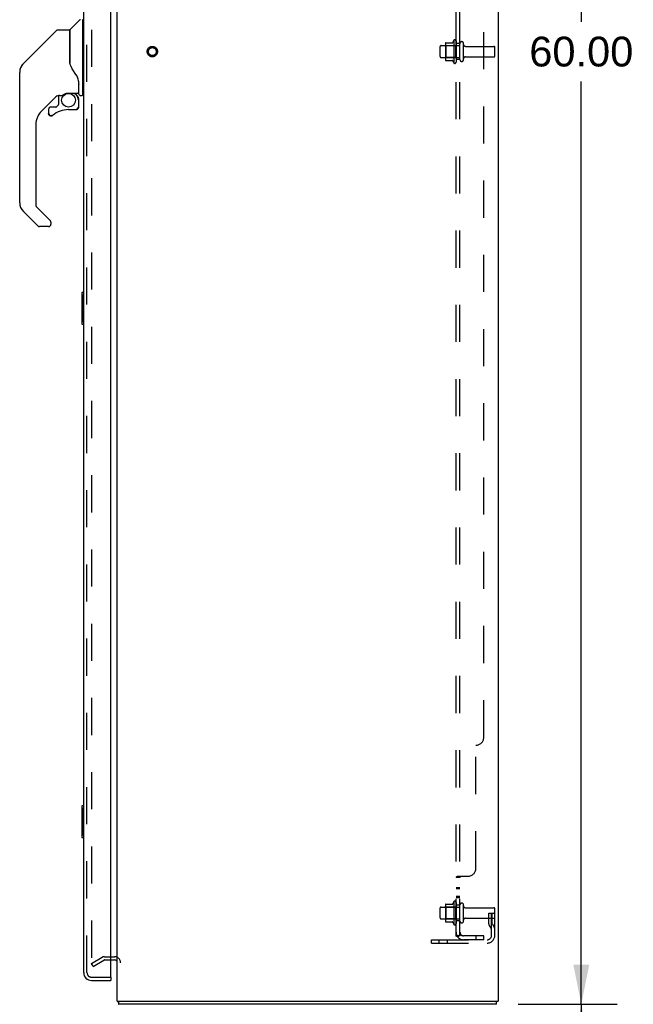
# Model space of a CAD drawing. Header units: inches. Extents: x 0 to 212, y 0 to 138.
# Tile 76 of 80: x 111 to 130, y 47 to 78. Entities that reach past the tile are written whole.
import ezdxf

# ---------------------------------------------------------------- set-up
doc = ezdxf.new("R2010")
doc.units = ezdxf.units.IN
doc.header["$LTSCALE"] = 11.6875
doc.header["$MEASUREMENT"] = 0
doc.linetypes.add('HIDDEN', pattern=[0.2, 0.1, -0.1])
doc.layers.get('0').update_dxf_attribs({"linetype": 'CONTINUOUS'})
for name, color, linetype in [('DEFAULT_2', 8, 'HIDDEN'), ('DIMENSIONS', 7, 'CONTINUOUS'), ('MAIN_DOOR_ASSEMBLY', 7, 'CONTINUOUS'), ('SECONDARY_DOOR_ASSEMBLY', 7, 'CONTINUOUS'), ('SUBPANEL', 7, 'CONTINUOUS')]:
    doc.layers.add(name, color=color, linetype=linetype)
doc.styles.get("Standard").update_dxf_attribs({"font": 'arial.ttf'})
doc.dimstyles.new('DIMSTYLE_1', dxfattribs={"dimtxt": 0.9375, "dimasz": 1.25, "dimexe": 0.09, "dimexo": 0.07, "dimgap": 0.0375, "dimtad": 0, "dimtih": 1, "dimtoh": 1, "dimzin": 4, "dimdsep": 46, "dimtxsty": 'Standard', "dimblk": '_FILLED', "dimblk1": '_FILLED', "dimblk2": '_FILLED', "dimcen": 0.09, "dimadec": 3, "dimazin": 1, "dimtfac": 1, "dimtdec": 3, "dimtofl": 0, "dimtmove": 0, "dimatfit": 3, "dimldrblk": '_FILLED', "dimfxl": 0, "dimtolj": 1, "dimtzin": 4, "dimarcsym": 0})

# ---------------------------------------------------------------- blocks, each defined once
blk = doc.blocks.new('_FILLED')
at = {"color": 0, "linetype": 'ByBlock'}
blk.add_solid([(0, 0), (-1, 0.2), (-1, -0.2)], dxfattribs=at)
blk = doc.blocks.new('*D8')
at = {"layer": 'DIMENSIONS', "color": 2, "linetype": 'Continuous'}
for p, q in [((126.563, 107.254), (129.482, 107.254)), ((128.357, 107.254), (128.357, 78.192)), ((128.357, 47.254), (128.357, 76.317)), ((126.563, 47.254), (129.482, 47.254))]:
    blk.add_line(p, q, dxfattribs=at)
at = {"layer": 'DIMENSIONS', "color": 2, "linetype": 'Continuous', "xscale": 1.25, "yscale": 1.25, "zscale": 1.25}
for p, rotation in [((128.357, 107.254), 90), ((128.357, 47.254), 270)]:
    blk.add_blockref('_FILLED', p, dxfattribs=dict(at, rotation=rotation))
at = {"layer": 'DIMENSIONS', "color": 2, "linetype": 'Continuous', "insert": (128.357, 77.723), "char_height": 0.9375, "width": 3.27602, "attachment_point": 2, "line_spacing_factor": 0.9}
blk.add_mtext('60.00', dxfattribs=at)
blk = doc.blocks.new('*D9')
at = {"layer": 'DIMENSIONS', "color": 2, "linetype": 'Continuous'}
for p, q in [((126.372, 47.254), (129.482, 47.254)), ((128.357, 47.254), (128.357, 40.692)), ((128.357, 32.254), (128.357, 38.817)), ((126.372, 32.254), (129.482, 32.254))]:
    blk.add_line(p, q, dxfattribs=at)
at = {"layer": 'DIMENSIONS', "color": 2, "linetype": 'Continuous', "xscale": 1.25, "yscale": 1.25, "zscale": 1.25}
for p, rotation in [((128.357, 47.254), 90), ((128.357, 32.254), 270)]:
    blk.add_blockref('_FILLED', p, dxfattribs=dict(at, rotation=rotation))
at = {"layer": 'DIMENSIONS', "color": 2, "linetype": 'Continuous', "insert": (128.357, 40.223), "char_height": 0.9375, "width": 3.27602, "attachment_point": 2, "line_spacing_factor": 0.9}
blk.add_mtext('15.00', dxfattribs=at)

msp = doc.modelspace()

# ---------------------------------------------------------------- linework, layer by layer
at = {"color": 3, "linetype": 'Continuous'}
for p, q in [((113.74, 47.358), (113.74, 107.15)), ((125.74, 107.15), (125.74, 47.358)), ((113.74, 47.358), (125.74, 47.358))]:
    msp.add_line(p, q, dxfattribs=at)
at = {"color": 7, "linetype": 'Continuous'}
for p, q in [((113.536, 48.65), (113.655, 48.65)), ((113.762, 47.354), (113.771, 47.358)), ((113.773, 47.307), (113.775, 47.292)), ((113.792, 47.254), (113.792, 47.358)), ((125.688, 47.254), (113.792, 47.254)), ((125.688, 47.254), (125.688, 47.358))]:
    msp.add_line(p, q, dxfattribs=at)
for points in [[(113.762, 47.354), (113.764, 47.351), (113.765, 47.347), (113.767, 47.343), (113.768, 47.339), (113.769, 47.334), (113.77, 47.329), (113.771, 47.323), (113.772, 47.318), (113.773, 47.313), (113.773, 47.307)], [(113.775, 47.292), (113.776, 47.287), (113.776, 47.282), (113.777, 47.278), (113.778, 47.274), (113.779, 47.27), (113.78, 47.267), (113.781, 47.265), (113.782, 47.262), (113.783, 47.26), (113.784, 47.258), (113.786, 47.256), (113.787, 47.255), (113.789, 47.255), (113.79, 47.254), (113.792, 47.254)]]:
    msp.add_lwpolyline(points, dxfattribs=at)
for centre, radius, start, end in [((113.655, 48.565), 0.085, 0, 90), ((113.929, 47.443), 0.189, 206.7378, 208.3006)]:
    msp.add_arc(centre, radius, start, end, dxfattribs=at)
at = {"layer": 'DEFAULT_2', "color": 8, "linetype": 'HIDDEN'}
for p, q in [((112.927, 105.989), (112.927, 48.52)), ((124.075, 77.51), (124.075, 76.999)), ((124.085, 77.532), (124.313, 77.532)), ((124.341, 77.61), (124.341, 76.898)), ((124.411, 77.588), (124.411, 76.92)), ((124.536, 76.997), (124.536, 77.512)), ((124.646, 76.997), (124.646, 77.512)), ((123.911, 77.097), (123.911, 77.412)), ((123.941, 77.442), (124.536, 77.442)), ((124.095, 77.438), (124.075, 77.458)), ((124.095, 77.438), (124.095, 77.071)), ((124.391, 77.438), (124.095, 77.438)), ((124.391, 77.438), (124.411, 77.458)), ((124.391, 77.438), (124.391, 77.071)), ((124.708, 77.419), (125.606, 77.419)), ((125.636, 77.119), (125.636, 77.389)), ((123.941, 77.067), (124.536, 77.067)), ((124.095, 77.071), (124.075, 77.051)), ((124.085, 76.977), (124.313, 76.977)), ((124.391, 77.071), (124.095, 77.071)), ((124.391, 77.071), (124.411, 77.051)), ((124.708, 77.089), (125.606, 77.089)), ((123.911, 49.972), (123.911, 50.287)), ((123.941, 50.317), (124.536, 50.317)), ((124.075, 50.385), (124.075, 49.874)), ((124.095, 50.313), (124.075, 50.333)), ((124.085, 50.407), (124.313, 50.407)), ((124.391, 50.313), (124.095, 50.313)), ((124.095, 50.313), (124.095, 49.946)), ((124.341, 50.485), (124.341, 49.773)), ((124.391, 50.313), (124.411, 50.333)), ((124.391, 50.313), (124.391, 49.946)), ((124.411, 50.463), (124.411, 49.795)), ((124.536, 49.872), (124.536, 50.387)), ((124.646, 49.872), (124.646, 50.387)), ((124.708, 50.294), (125.606, 50.294)), ((125.636, 49.428), (125.636, 50.264)), ((123.941, 49.942), (124.536, 49.942)), ((124.095, 49.946), (124.075, 49.926)), ((124.391, 49.946), (124.095, 49.946)), ((124.391, 49.946), (124.411, 49.926)), ((124.708, 49.964), (125.606, 49.964)), ((125.442, 50.129), (125.532, 50.129)), ((125.442, 49.789), (125.442, 50.129)), ((125.546, 49.954), (125.442, 49.954)), ((125.532, 50.129), (125.636, 50.129)), ((125.532, 49.428), (125.532, 50.129)), ((125.546, 49.789), (125.546, 50.129)), ((125.636, 50.129), (125.597, 50.129)), ((124.085, 49.852), (124.313, 49.852)), ((125.463, 49.722), (125.512, 49.654)), ((125.548, 49.783), (125.597, 49.715)), ((123.636, 49.286), (125.389, 49.286)), ((123.636, 49.182), (123.636, 49.286)), ((123.636, 49.182), (125.389, 49.182)), ((123.883, 49.182), (123.883, 49.286)), ((124.139, 49.182), (124.139, 49.286)), ((112.927, 48.54), (113.267, 48.736)), ((113.335, 48.754), (113.655, 48.754)), ((112.979, 48.45), (112.927, 48.54)), ((112.979, 48.45), (113.319, 48.646)), ((113.335, 48.65), (113.536, 48.65))]:
    msp.add_line(p, q, dxfattribs=at)
for points in [[(112.927, 48.52), (112.927, 48.519), (112.927, 48.518), (112.927, 48.518), (112.927, 48.517), (112.928, 48.516), (112.928, 48.516), (112.928, 48.515), (112.928, 48.514), (112.928, 48.514), (112.928, 48.513), (112.929, 48.512), (112.929, 48.512), (112.929, 48.511), (112.929, 48.51), (112.93, 48.51), (112.93, 48.509), (112.93, 48.509), (112.931, 48.508)], [(112.945, 48.5), (112.944, 48.5), (112.944, 48.5), (112.943, 48.5), (112.942, 48.5), (112.942, 48.5), (112.941, 48.5), (112.941, 48.5), (112.94, 48.501), (112.939, 48.501), (112.939, 48.501), (112.938, 48.501), (112.938, 48.502), (112.937, 48.502), (112.937, 48.502), (112.936, 48.502), (112.935, 48.503), (112.935, 48.503), (112.934, 48.504), (112.934, 48.504), (112.934, 48.504), (112.933, 48.505), (112.933, 48.505), (112.932, 48.506), (112.932, 48.506), (112.931, 48.507), (112.931, 48.507), (112.931, 48.508)], [(112.952, 48.502), (112.952, 48.502), (112.951, 48.501), (112.951, 48.501), (112.95, 48.501), (112.95, 48.501), (112.949, 48.5), (112.948, 48.5), (112.948, 48.5), (112.947, 48.5), (112.947, 48.5), (112.946, 48.5), (112.945, 48.5), (112.945, 48.5), (112.945, 48.5)]]:
    msp.add_lwpolyline(points, dxfattribs=at)
for radius in [0.164, 0.124]:
    msp.add_circle((114.844, 77.254), radius, dxfattribs=at)
for centre, radius, start, end in [((124.085, 77.522), 0.01, 90, 174.8062), ((124.216, 77.51), 0.141, 174.7919, 180), ((124.294, 77.542), 0.01, 270, 336.0321), ((124.941, 77.254), 0.698, 149.3369, 156.0321), ((124.372, 77.588), 0.0384, 0, 145.5503), ((124.591, 77.512), 0.055, 360, 180), ((123.941, 77.412), 0.03, 90, 180), ((124.708, 77.482), 0.0625, 180, 270), ((125.606, 77.389), 0.03, 360, 90), ((123.941, 77.097), 0.03, 180, 270), ((124.216, 76.999), 0.141, 180, 185.2081), ((124.085, 76.987), 0.01, 185.1938, 270), ((124.294, 76.967), 0.01, 23.9679, 90), ((124.941, 77.254), 0.698, 203.9679, 210.6631), ((124.372, 76.92), 0.0384, 214.4497, 360), ((124.591, 76.997), 0.055, 180, 0), ((124.708, 77.027), 0.0625, 90, 180), ((125.606, 77.119), 0.03, 270, 0), ((123.941, 50.287), 0.03, 90, 180), ((124.085, 50.397), 0.01, 90, 174.8062), ((124.216, 50.385), 0.141, 174.7919, 180), ((124.294, 50.417), 0.01, 270, 336.0321), ((124.941, 50.129), 0.698, 149.3369, 156.0321), ((124.372, 50.463), 0.0384, 0, 145.5503), ((124.591, 50.387), 0.055, 360, 180), ((124.708, 50.357), 0.0625, 180, 270), ((125.606, 50.264), 0.03, 360, 90), ((123.941, 49.972), 0.03, 180, 270), ((124.708, 49.902), 0.0625, 90, 180), ((125.606, 49.994), 0.03, 270, 0), ((124.216, 49.874), 0.141, 180, 185.2081), ((124.085, 49.862), 0.01, 185.1938, 270), ((124.294, 49.842), 0.01, 23.9679, 90), ((124.941, 50.129), 0.698, 203.9679, 210.6631), ((124.372, 49.795), 0.0384, 214.4497, 360), ((124.591, 49.872), 0.055, 180, 0), ((125.556, 49.789), 0.114, 180, 215.7539), ((125.428, 49.593), 0.104, 0, 35.7539), ((125.556, 49.789), 0.01, 180, 215.7539), ((125.428, 49.593), 0.208, 0, 35.7539), ((125.389, 49.428), 0.246, 270, 360), ((125.389, 49.428), 0.142, 270, 360), ((113.335, 48.617), 0.137, 90, 120), ((113.655, 48.565), 0.189, 0, 90), ((113.335, 48.617), 0.033, 90, 120)]:
    msp.add_arc(centre, radius, start, end, dxfattribs=at)
at = {"layer": 'MAIN_DOOR_ASSEMBLY', "color": 3, "linetype": 'Continuous'}
for p, q in [((113.536, 48.128), (113.536, 106.38)), ((112.682, 48.251), (112.682, 106.258)), ((112.928, 48.004), (113.536, 48.004))]:
    msp.add_line(p, q, dxfattribs=at)
at = {"layer": 'MAIN_DOOR_ASSEMBLY', "color": 8, "linetype": 'HIDDEN'}
for p, q in [((112.786, 48.251), (112.786, 106.258)), ((112.928, 48.108), (113.516, 48.108))]:
    msp.add_line(p, q, dxfattribs=at)
at = {"layer": 'MAIN_DOOR_ASSEMBLY', "color": 7, "linetype": 'Continuous'}
for p, q in [((112.257, 77.952), (112.552, 78.247)), ((112.642, 78.25), (112.642, 75.884)), ((112.642, 78.199), (112.682, 78.199)), ((111.824, 77.92), (110.781, 76.877)), ((111.88, 77.943), (112.233, 77.943)), ((112.241, 77.935), (112.241, 76.891)), ((112.249, 76.879), (112.249, 77.931)), ((110.781, 76.877), (111.087, 77.183)), ((111.087, 77.183), (111.087, 77.183)), ((112.261, 76.847), (112.241, 76.9)), ((110.666, 72.496), (110.666, 76.599)), ((110.681, 76.707), (110.674, 76.676)), ((110.681, 76.707), (110.68, 76.701)), ((110.714, 76.788), (110.714, 76.787)), ((112.289, 76.781), (112.261, 76.847)), ((112.516, 76.323), (112.515, 76.346)), ((112.516, 76.323), (112.516, 75.967)), ((112.524, 76.322), (112.524, 76.325)), ((112.524, 76.32), (112.524, 76.322)), ((112.524, 76.317), (112.524, 76.32)), ((112.524, 75.916), (112.524, 76.317)), ((111.846, 75.875), (111.351, 75.38)), ((111.89, 75.873), (111.89, 75.589)), ((111.929, 75.876), (112.005, 75.876)), ((112.201, 75.948), (112.497, 75.948)), ((112.397, 75.948), (112.463, 75.882)), ((112.457, 75.877), (112.455, 75.875)), ((112.509, 75.743), (112.518, 75.743)), ((112.52, 75.743), (112.52, 75.506)), ((112.564, 75.876), (112.635, 75.876)), ((112.642, 75.935), (112.682, 75.935)), ((111.575, 75.427), (111.575, 75.308)), ((111.807, 75.506), (111.654, 75.506)), ((111.887, 75.581), (111.815, 75.509)), ((112.205, 75.427), (112.442, 75.427)), ((112.518, 75.506), (112.509, 75.506)), ((111.578, 75.299), (111.577, 75.308)), ((111.586, 75.308), (111.577, 75.308)), ((111.654, 75.231), (111.646, 75.231)), ((111.663, 75.231), (111.654, 75.231)), ((111.672, 75.233), (111.663, 75.231)), ((111.68, 75.235), (111.672, 75.233)), ((111.688, 75.239), (111.68, 75.235)), ((111.696, 75.243), (111.688, 75.239)), ((111.703, 75.248), (111.696, 75.243)), ((111.178, 74.962), (111.178, 72.411)), ((111.201, 72.355), (111.632, 71.924)), ((111.234, 71.766), (110.781, 72.218)), ((111.572, 71.742), (111.289, 71.742)), ((111.65, 71.881), (111.65, 71.821)), ((112.622, 69.656), (112.622, 68.686)), ((112.682, 69.671), (112.637, 69.671)), ((112.668, 69.571), (112.668, 68.771)), ((112.637, 68.671), (112.682, 68.671)), ((112.622, 53.489), (112.622, 52.519)), ((112.682, 53.504), (112.637, 53.504)), ((112.668, 53.404), (112.668, 52.604)), ((112.637, 52.504), (112.682, 52.504)), ((113.516, 48.108), (113.536, 48.108)), ((113.536, 48.108), (113.536, 48.004))]:
    msp.add_line(p, q, dxfattribs=at)
for points in [[(111.824, 77.92), (111.832, 77.927), (111.84, 77.933), (111.849, 77.937), (111.859, 77.941), (111.869, 77.943), (111.88, 77.943)], [(112.241, 77.06), (112.241, 77.062), (112.242, 77.063), (112.243, 77.064), (112.245, 77.066), (112.247, 77.067), (112.249, 77.067)], [(110.781, 76.877), (110.76, 76.854), (110.734, 76.821), (110.713, 76.785), (110.695, 76.746), (110.681, 76.707)], [(112.463, 76.493), (112.413, 76.566), (112.364, 76.643), (112.323, 76.714), (112.289, 76.781)], [(112.515, 76.346), (112.511, 76.381), (112.502, 76.415), (112.489, 76.447), (112.474, 76.476), (112.463, 76.493)], [(112.516, 76.278), (112.517, 76.277), (112.518, 76.273), (112.519, 76.269), (112.52, 76.266)], [(112.52, 76.266), (112.521, 76.259), (112.522, 76.253), (112.523, 76.246), (112.524, 76.24), (112.524, 76.233), (112.524, 76.226)], [(112.006, 75.876), (112.01, 75.877), (112.014, 75.878), (112.017, 75.879), (112.019, 75.881), (112.022, 75.882), (112.025, 75.884), (112.028, 75.886), (112.032, 75.888), (112.04, 75.894)], [(112.04, 75.894), (112.044, 75.897), (112.049, 75.9), (112.055, 75.903), (112.061, 75.907), (112.068, 75.911), (112.075, 75.915), (112.083, 75.919), (112.092, 75.923), (112.101, 75.927), (112.111, 75.931), (112.121, 75.935), (112.133, 75.938), (112.145, 75.941), (112.157, 75.944), (112.17, 75.946), (112.184, 75.947), (112.197, 75.948), (112.201, 75.948)], [(112.509, 75.743), (112.509, 75.758), (112.507, 75.772), (112.504, 75.787), (112.5, 75.801), (112.495, 75.814), (112.489, 75.828), (112.482, 75.84), (112.474, 75.852), (112.465, 75.864), (112.455, 75.875)], [(112.461, 75.881), (112.461, 75.881), (112.461, 75.88), (112.46, 75.88), (112.459, 75.879), (112.457, 75.877)], [(112.461, 75.881), (112.471, 75.87), (112.481, 75.858), (112.489, 75.845), (112.497, 75.832), (112.503, 75.818), (112.509, 75.803), (112.513, 75.789), (112.516, 75.774), (112.518, 75.759), (112.518, 75.743)], [(112.441, 75.438), (112.449, 75.438), (112.457, 75.44), (112.464, 75.442), (112.471, 75.445), (112.477, 75.448), (112.484, 75.453), (112.489, 75.458), (112.494, 75.463), (112.499, 75.47), (112.502, 75.476), (112.505, 75.483), (112.507, 75.49), (112.509, 75.498), (112.509, 75.506)], [(112.441, 75.438), (112.441, 75.436), (112.441, 75.433)], [(112.441, 75.433), (112.442, 75.432), (112.442, 75.431), (112.442, 75.43), (112.442, 75.429), (112.442, 75.429)], [(112.518, 75.506), (112.518, 75.497), (112.516, 75.489), (112.514, 75.48), (112.511, 75.472), (112.506, 75.465), (112.501, 75.458), (112.496, 75.452), (112.489, 75.446), (112.482, 75.441), (112.475, 75.437), (112.467, 75.433), (112.459, 75.431), (112.45, 75.43), (112.442, 75.429)], [(111.646, 75.231), (111.637, 75.233), (111.629, 75.235), (111.621, 75.238), (111.613, 75.243), (111.606, 75.248), (111.6, 75.253), (111.594, 75.26), (111.589, 75.267), (111.585, 75.274), (111.582, 75.282), (111.579, 75.291), (111.578, 75.299)], [(111.586, 75.308), (111.587, 75.3), (111.588, 75.292), (111.59, 75.285), (111.593, 75.278), (111.597, 75.271), (111.601, 75.265), (111.606, 75.259), (111.612, 75.254), (111.618, 75.25), (111.625, 75.246), (111.632, 75.243), (111.64, 75.241), (111.647, 75.24), (111.655, 75.24), (111.662, 75.24), (111.67, 75.242), (111.677, 75.244), (111.684, 75.247), (111.691, 75.251), (111.697, 75.255)], [(111.637, 71.918), (111.636, 71.919), (111.636, 71.92), (111.635, 71.921), (111.634, 71.922), (111.633, 71.923), (111.632, 71.924)], [(112.667, 69.607), (112.667, 69.601), (112.668, 69.596), (112.668, 69.59), (112.668, 69.583), (112.668, 69.577), (112.668, 69.571)], [(112.668, 68.771), (112.668, 68.765), (112.668, 68.758), (112.668, 68.752), (112.668, 68.746), (112.667, 68.74), (112.667, 68.735)], [(112.667, 53.44), (112.667, 53.435), (112.668, 53.429), (112.668, 53.423), (112.668, 53.417), (112.668, 53.411), (112.668, 53.404)], [(112.668, 52.604), (112.668, 52.598), (112.668, 52.592), (112.668, 52.586), (112.668, 52.58), (112.667, 52.574), (112.667, 52.568)]]:
    msp.add_lwpolyline(points, dxfattribs=at)
msp.add_circle((112.205, 75.722), 0.217, dxfattribs=at)
for centre, radius, start, end in [((112.58, 78.219), 0.0394, 90, 135), ((112.635, 78.25), 0.00787, 0, 90), ((112.233, 77.935), 0.00787, 0, 90), ((112.278, 77.931), 0.0295, 135, 180), ((112.261, 77.761), 0.0197, 180, 233.006), ((111.06, 76.599), 0.394, 168.7096, 180), ((111.06, 76.599), 0.394, 135, 167.3768), ((112.497, 75.967), 0.0197, 270, 360), ((111.929, 75.679), 0.197, 90, 129.3806), ((112.324, 75.743), 0.197, 0, 45), ((112.564, 75.916), 0.0394, 180, 270), ((112.635, 75.884), 0.00787, 270, 360), ((111.768, 74.962), 0.591, 135, 180), ((111.654, 75.427), 0.0787, 90, 180), ((112.205, 74.639), 0.787, 90, 129.5212), ((111.807, 75.517), 0.0118, 270, 315), ((111.879, 75.589), 0.0118, 315, 360), ((112.442, 75.506), 0.0787, 270, 360), ((111.654, 75.308), 0.0787, 180, 309.5212), ((111.06, 72.496), 0.394, 180, 225), ((111.257, 72.411), 0.0787, 180, 225), ((111.289, 71.821), 0.0787, 225, 270), ((111.572, 71.821), 0.0787, 270, 360), ((111.591, 71.881), 0.0591, 0, 38.8674), ((112.637, 69.656), 0.015, 90, 180), ((112.667, 69.656), 0.015, 0, 90), ((112.637, 68.686), 0.015, 180, 270), ((112.667, 68.686), 0.015, 270, 360), ((112.637, 53.489), 0.015, 90, 180), ((112.667, 53.489), 0.015, 0, 90), ((112.637, 52.519), 0.015, 180, 270), ((112.667, 52.519), 0.015, 270, 360), ((112.846, 48.394), 0.26, 270, 272.6372)]:
    msp.add_arc(centre, radius, start, end, dxfattribs=at)
at = {"layer": 'MAIN_DOOR_ASSEMBLY', "color": 3, "linetype": 'Continuous'}
for centre, radius, start, end in [((112.928, 48.251), 0.246, 180, 270), ((113.516, 48.128), 0.02, 270, 360)]:
    msp.add_arc(centre, radius, start, end, dxfattribs=at)
at = {"layer": 'MAIN_DOOR_ASSEMBLY', "color": 8, "linetype": 'HIDDEN'}
msp.add_arc((112.928, 48.251), 0.142, 180, 270, dxfattribs=at)
at = {"layer": 'SECONDARY_DOOR_ASSEMBLY', "color": 8, "linetype": 'HIDDEN'}
for p, q in [((112.786, 48.251), (112.786, 106.258)), ((112.928, 48.108), (113.516, 48.108))]:
    msp.add_line(p, q, dxfattribs=at)
at = {"layer": 'SECONDARY_DOOR_ASSEMBLY', "color": 7, "linetype": 'Continuous'}
for centre, start, end in [((111.06, 76.599), 171.936, 173.8586), ((111.06, 76.599), 135, 159.0521), ((111.06, 72.496), 180, 225)]:
    msp.add_arc(centre, 0.394, start, end, dxfattribs=at)
at = {"layer": 'SECONDARY_DOOR_ASSEMBLY', "color": 8, "linetype": 'HIDDEN'}
msp.add_arc((112.928, 48.251), 0.142, 180, 270, dxfattribs=at)
at = {"layer": 'SUBPANEL', "color": 8, "linetype": 'HIDDEN'}
for p, q in [((124.411, 49.411), (124.411, 105.098)), ((124.536, 49.411), (124.536, 105.098)), ((125.286, 55.661), (125.286, 98.848)), ((124.536, 77.504), (124.411, 77.504)), ((124.536, 77.004), (124.411, 77.004)), ((125.036, 51.536), (125.036, 55.411)), ((124.536, 51.25), (124.411, 51.25)), ((124.414, 51.258), (124.413, 51.256)), ((124.421, 51.264), (124.418, 51.262)), ((124.463, 51.284), (124.46, 51.282)), ((124.465, 51.286), (124.786, 51.286)), ((124.559, 51.274), (124.558, 51.273)), ((124.536, 50.925), (124.411, 50.925)), ((124.536, 50.888), (124.411, 50.888)), ((124.536, 50.644), (124.411, 50.644)), ((124.536, 50.607), (124.411, 50.607)), ((124.536, 50.379), (124.411, 50.379)), ((124.536, 49.879), (124.411, 49.879)), ((124.536, 49.411), (124.411, 49.411)), ((124.465, 49.372), (124.561, 49.451)), ((125.286, 49.411), (124.648, 49.411)), ((125.036, 49.411), (125.036, 49.286)), ((125.286, 49.286), (125.286, 49.411)), ((125.286, 49.286), (124.648, 49.286))]:
    msp.add_line(p, q, dxfattribs=at)
for points in [[(124.43, 51.269), (124.427, 51.267), (124.424, 51.265), (124.421, 51.264), (124.418, 51.262), (124.416, 51.26), (124.414, 51.258), (124.413, 51.256), (124.412, 51.255), (124.411, 51.253), (124.411, 51.252), (124.411, 51.25)], [(124.411, 51.253), (124.411, 51.252), (124.411, 51.25)], [(124.437, 51.272), (124.433, 51.27), (124.43, 51.269)], [(124.465, 51.286), (124.463, 51.284), (124.46, 51.282), (124.458, 51.281), (124.455, 51.279), (124.451, 51.278), (124.448, 51.276), (124.444, 51.275), (124.437, 51.272)], [(124.55, 51.266), (124.546, 51.263), (124.544, 51.262), (124.543, 51.26), (124.541, 51.259), (124.539, 51.257), (124.538, 51.256), (124.537, 51.254), (124.536, 51.253), (124.536, 51.252), (124.536, 51.25)], [(124.543, 51.26), (124.541, 51.259), (124.539, 51.257), (124.538, 51.256), (124.537, 51.254), (124.536, 51.253), (124.536, 51.252), (124.536, 51.25)], [(124.561, 51.286), (124.562, 51.284), (124.562, 51.282), (124.562, 51.28), (124.562, 51.279), (124.561, 51.277), (124.56, 51.276), (124.559, 51.274), (124.558, 51.273), (124.557, 51.271), (124.555, 51.27), (124.554, 51.268), (124.552, 51.267), (124.55, 51.266)], [(124.557, 51.271), (124.555, 51.27), (124.554, 51.268)], [(124.562, 51.279), (124.561, 51.277), (124.56, 51.276)], [(124.561, 51.286), (124.562, 51.284), (124.562, 51.282), (124.562, 51.28)], [(124.441, 49.387), (124.433, 49.39), (124.43, 49.392), (124.427, 49.393), (124.424, 49.395), (124.421, 49.396), (124.418, 49.398), (124.416, 49.4), (124.414, 49.402), (124.413, 49.404), (124.412, 49.406), (124.411, 49.407), (124.411, 49.409), (124.411, 49.411)], [(124.465, 49.372), (124.463, 49.374), (124.46, 49.376), (124.458, 49.378), (124.455, 49.38), (124.451, 49.382), (124.448, 49.384), (124.444, 49.386), (124.441, 49.387)], [(124.54, 49.434), (124.54, 49.434), (124.54, 49.433), (124.54, 49.433), (124.539, 49.433), (124.539, 49.433), (124.539, 49.433), (124.538, 49.432), (124.538, 49.432), (124.537, 49.432), (124.537, 49.432), (124.536, 49.431), (124.535, 49.431), (124.535, 49.431), (124.534, 49.43), (124.534, 49.43), (124.533, 49.43), (124.532, 49.429), (124.532, 49.429), (124.531, 49.429), (124.53, 49.428), (124.53, 49.428), (124.529, 49.428), (124.528, 49.427), (124.528, 49.427), (124.527, 49.426), (124.526, 49.426), (124.525, 49.426), (124.525, 49.425), (124.524, 49.425), (124.523, 49.425), (124.522, 49.424), (124.522, 49.424), (124.521, 49.424), (124.52, 49.423), (124.519, 49.423), (124.518, 49.423), (124.517, 49.422), (124.517, 49.422), (124.516, 49.422), (124.515, 49.421), (124.514, 49.421), (124.513, 49.42), (124.512, 49.42), (124.511, 49.42), (124.51, 49.419), (124.509, 49.419), (124.508, 49.419), (124.507, 49.418), (124.506, 49.418), (124.505, 49.418), (124.504, 49.417), (124.503, 49.417), (124.502, 49.416), (124.501, 49.416), (124.5, 49.416), (124.498, 49.415), (124.497, 49.415), (124.496, 49.415), (124.495, 49.415), (124.494, 49.414), (124.493, 49.414), (124.492, 49.414), (124.491, 49.413), (124.49, 49.413), (124.489, 49.413), (124.488, 49.413), (124.487, 49.412), (124.486, 49.412), (124.486, 49.412), (124.485, 49.412), (124.484, 49.412), (124.483, 49.411), (124.482, 49.411), (124.481, 49.411), (124.48, 49.411), (124.479, 49.411), (124.479, 49.411), (124.478, 49.411), (124.477, 49.411), (124.477, 49.411), (124.476, 49.41), (124.476, 49.41)], [(124.476, 49.41), (124.476, 49.41), (124.476, 49.41), (124.476, 49.41), (124.476, 49.41), (124.476, 49.41), (124.477, 49.41), (124.477, 49.41), (124.477, 49.41), (124.478, 49.411), (124.479, 49.411), (124.479, 49.411)], [(124.554, 49.438), (124.55, 49.434), (124.548, 49.432), (124.546, 49.43), (124.544, 49.428), (124.543, 49.425), (124.541, 49.423), (124.539, 49.42), (124.538, 49.418), (124.537, 49.416), (124.536, 49.414), (124.536, 49.412), (124.536, 49.411)], [(124.536, 49.431), (124.536, 49.431), (124.537, 49.431), (124.537, 49.432), (124.538, 49.432), (124.538, 49.432), (124.539, 49.433), (124.539, 49.433), (124.539, 49.433), (124.54, 49.433), (124.54, 49.433), (124.54, 49.434), (124.54, 49.434)], [(124.561, 49.451), (124.562, 49.451), (124.562, 49.45), (124.562, 49.449), (124.562, 49.448), (124.561, 49.447), (124.56, 49.446), (124.559, 49.445), (124.558, 49.443), (124.557, 49.441), (124.555, 49.44), (124.554, 49.438)]]:
    msp.add_lwpolyline(points, dxfattribs=at)
for centre, radius, start, end in [((125.036, 55.661), 0.25, 270, 360), ((124.786, 51.536), 0.25, 270, 360), ((124.648, 49.523), 0.237, 180, 270), ((124.648, 49.523), 0.112, 180, 270)]:
    msp.add_arc(centre, radius, start, end, dxfattribs=at)

# ---------------------------------------------------------------- dimensions: what is measured, and where the dimension line sits
at = {"layer": 'DIMENSIONS', "color": 2, "linetype": 'Continuous'}
for base, p1, p2, picture, middle in [((128.357, 47.254), (126.493, 107.254), (126.493, 47.254), '*D8', (128.35, 77.249)), ((128.357, 32.254), (126.302, 47.254), (126.302, 32.254), '*D9', (128.397, 39.749))]:
    dim = msp.add_linear_dim(base=base, p1=p1, p2=p2, angle=270, dimstyle='DIMSTYLE_1', dxfattribs=at)
    dim.commit()
    dim.dimension.update_dxf_attribs({"geometry": picture, "text_midpoint": middle, "dimtype": 160})

doc.saveas('drawing.dxf')
